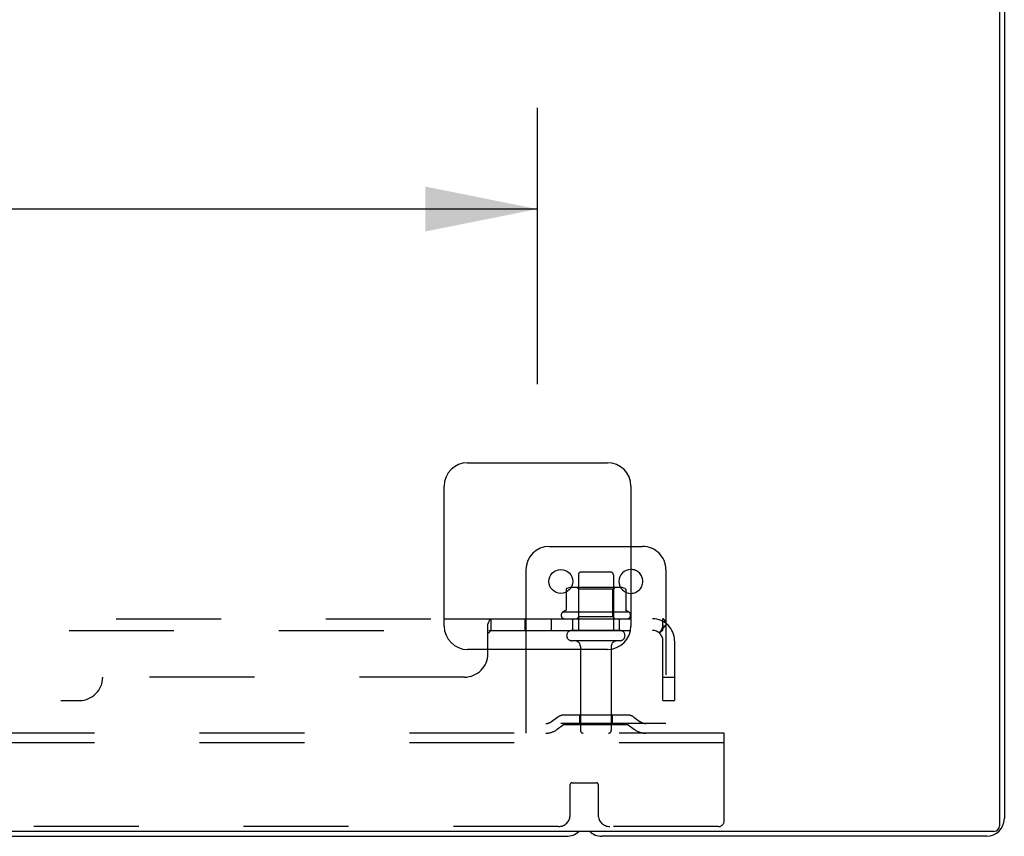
# Model space of a CAD drawing. Header units: inches. Extents: x 0 to 204, y 0 to 132.
# Tile 55 of 118: x 40 to 50, y 101 to 110. Entities that reach past the tile are written whole.
import ezdxf

# ---------------------------------------------------------------- set-up
doc = ezdxf.new("R2010")
doc.units = ezdxf.units.IN
doc.header["$LTSCALE"] = 11.243375
doc.header["$MEASUREMENT"] = 0
doc.linetypes.add('HIDDEN', pattern=[0.2, 0.1, -0.1])
doc.layers.get('0').update_dxf_attribs({"linetype": 'CONTINUOUS'})
for name, color, linetype in [('DEFAULT_2', 8, 'HIDDEN'), ('DIMENSIONS', 7, 'CONTINUOUS'), ('SUBPANEL', 7, 'CONTINUOUS')]:
    doc.layers.add(name, color=color, linetype=linetype)
doc.styles.get("Standard").update_dxf_attribs({"font": 'arial.ttf'})
doc.dimstyles.new('DIMSTYLE_1', dxfattribs={"dimtxt": 0.901875, "dimasz": 1.2025, "dimexe": 0.09, "dimexo": 0.07, "dimgap": 0.0375, "dimtad": 0, "dimtih": 1, "dimtoh": 1, "dimzin": 4, "dimdsep": 46, "dimtxsty": 'Standard', "dimblk": '_FILLED', "dimblk1": '_FILLED', "dimblk2": '_FILLED', "dimcen": 0.09, "dimadec": 3, "dimazin": 1, "dimtfac": 1, "dimtdec": 3, "dimtofl": 0, "dimtmove": 0, "dimatfit": 3, "dimldrblk": '_FILLED', "dimfxl": 0, "dimtolj": 1, "dimtzin": 4, "dimarcsym": 0})

# ---------------------------------------------------------------- blocks, each defined once
blk = doc.blocks.new('_FILLED')
at = {"color": 0, "linetype": 'ByBlock'}
blk.add_solid([(0, 0), (-1, 0.2), (-1, -0.2)], dxfattribs=at)
blk = doc.blocks.new('*D12')
at = {"layer": 'DIMENSIONS', "color": 2, "linetype": 'Continuous'}
for p, q in [((15.19, 105.799), (15.19, 108.756)), ((45.44, 105.799), (45.44, 108.756)), ((15.19, 107.674), (28.288, 107.674)), ((45.44, 107.674), (32.341, 107.674))]:
    blk.add_line(p, q, dxfattribs=at)
at = {"layer": 'DIMENSIONS', "color": 2, "linetype": 'Continuous', "xscale": 1.2025, "yscale": 1.2025, "zscale": 1.2025, "rotation": 180}
blk.add_blockref('_FILLED', (15.19, 107.674), dxfattribs=at)
at = {"layer": 'DIMENSIONS', "color": 2, "linetype": 'Continuous', "xscale": 1.2025, "yscale": 1.2025, "zscale": 1.2025}
blk.add_blockref('_FILLED', (45.44, 107.674), dxfattribs=at)
at = {"layer": 'DIMENSIONS', "color": 2, "linetype": 'Continuous', "insert": (30.315, 108.125), "char_height": 0.9019, "width": 3.15153, "attachment_point": 2, "line_spacing_factor": 0.9}
blk.add_mtext('30.25', dxfattribs=at)

msp = doc.modelspace()

# ---------------------------------------------------------------- linework, layer by layer
at = {"color": 3, "linetype": 'Continuous'}
for p, q in [((50.388, 118.958), (50.388, 101.07)), ((50.44, 118.854), (50.44, 101.147)), ((44.69, 104.958), (46.19, 104.958)), ((44.44, 103.208), (44.44, 104.708)), ((46.44, 104.708), (46.44, 103.208)), ((46.19, 102.958), (44.69, 102.958)), ((50.328, 101.01), (10.302, 101.01)), ((50.251, 100.958), (46.129, 100.958))]:
    msp.add_line(p, q, dxfattribs=at)
at = {"color": 7, "linetype": 'Continuous'}
for p, q in [((45.565, 104.062), (46.44, 104.062)), ((45.315, 103.812), (45.315, 102.958)), ((45.746, 103.603), (45.746, 103.601)), ((45.746, 103.601), (45.746, 103.572)), ((46.384, 103.601), (46.384, 103.572)), ((14.879, 100.958), (45.751, 100.958))]:
    msp.add_line(p, q, dxfattribs=at)
for points in [[(45.752, 103.611), (45.75, 103.61), (45.749, 103.609), (45.748, 103.608), (45.747, 103.606), (45.746, 103.604), (45.746, 103.603)], [(46.378, 103.611), (46.379, 103.61), (46.38, 103.609), (46.382, 103.608), (46.382, 103.606), (46.383, 103.604), (46.384, 103.603), (46.384, 103.601)]]:
    msp.add_lwpolyline(points, dxfattribs=at)
msp.add_circle((45.69, 103.687), 0.128, dxfattribs=at)
at = {"color": 3, "linetype": 'Continuous'}
for centre, radius, start, end in [((44.69, 104.708), 0.25, 90, 180), ((46.19, 104.708), 0.25, 0, 90), ((44.69, 103.208), 0.25, 180, 270), ((46.19, 103.208), 0.25, 270, 360), ((50.251, 101.147), 0.189, 270, 360), ((50.328, 101.07), 0.06, 270, 360), ((46.129, 101.147), 0.189, 226.487, 270)]:
    msp.add_arc(centre, radius, start, end, dxfattribs=at)
at = {"color": 7, "linetype": 'Continuous'}
for centre, radius, start, end in [((45.565, 103.812), 0.25, 90, 180), ((46.44, 103.687), 0.128, 90, 270), ((45.809, 103.482), 0.141, 93.6175, 113.95), ((46.32, 103.482), 0.141, 66.05, 86.3825), ((45.751, 101.147), 0.189, 270, 313.4203)]:
    msp.add_arc(centre, radius, start, end, dxfattribs=at)
at = {"layer": 'DEFAULT_2', "color": 8, "linetype": 'HIDDEN'}
for p, q in [((46.44, 104.062), (46.565, 104.062)), ((46.222, 103.787), (45.907, 103.787)), ((46.815, 103.812), (46.815, 102.062)), ((45.877, 103.757), (45.877, 103.162)), ((46.252, 103.757), (46.252, 103.162)), ((45.746, 103.572), (45.746, 103.383)), ((46.32, 103.623), (45.809, 103.623)), ((45.881, 103.603), (45.861, 103.623)), ((46.248, 103.603), (45.881, 103.603)), ((45.881, 103.307), (45.881, 103.603)), ((46.248, 103.603), (46.268, 103.623)), ((46.248, 103.307), (46.248, 103.603)), ((46.384, 103.572), (46.384, 103.383)), ((46.421, 103.357), (45.709, 103.357)), ((45.731, 103.287), (46.399, 103.287)), ((45.881, 103.307), (45.861, 103.287)), ((46.248, 103.307), (45.881, 103.307)), ((46.248, 103.307), (46.268, 103.287)), ((46.322, 103.162), (45.807, 103.162)), ((46.322, 103.052), (45.807, 103.052)), ((45.315, 102.958), (45.315, 102.062)), ((45.9, 102.989), (45.9, 102.092)), ((46.23, 102.989), (46.23, 102.092)), ((45.658, 102.234), (45.59, 102.185)), ((46.405, 102.256), (45.724, 102.256)), ((45.89, 102.256), (45.89, 102.152)), ((46.24, 102.256), (46.24, 102.152)), ((46.472, 102.234), (46.54, 102.185)), ((46.815, 102.166), (45.315, 102.166)), ((45.718, 102.15), (45.65, 102.101)), ((46.405, 102.152), (45.724, 102.152)), ((46.411, 102.15), (46.479, 102.101)), ((47.44, 102.062), (13.19, 102.062)), ((47.44, 101.958), (47.44, 102.062)), ((47.44, 101.958), (13.19, 101.958)), ((47.44, 101.124), (47.44, 101.958)), ((45.79, 101.187), (45.79, 101.512)), ((45.81, 101.532), (46.07, 101.532)), ((46.09, 101.512), (46.09, 101.187)), ((45.665, 101.062), (14.965, 101.062)), ((47.377, 101.062), (46.215, 101.062))]:
    msp.add_line(p, q, dxfattribs=at)
for points in [[(45.746, 103.383), (45.746, 103.382), (45.746, 103.381), (45.745, 103.38), (45.745, 103.379), (45.745, 103.378), (45.744, 103.378), (45.744, 103.377), (45.743, 103.377), (45.743, 103.376), (45.743, 103.376), (45.742, 103.376), (45.742, 103.376), (45.742, 103.375), (45.742, 103.375), (45.741, 103.375), (45.741, 103.375), (45.741, 103.375), (45.741, 103.374)], [(46.389, 103.374), (46.389, 103.375), (46.388, 103.375), (46.388, 103.375), (46.388, 103.375), (46.388, 103.375), (46.387, 103.376), (46.387, 103.376), (46.387, 103.376), (46.386, 103.376), (46.386, 103.377), (46.386, 103.377), (46.385, 103.378), (46.385, 103.378), (46.385, 103.379), (46.384, 103.38), (46.384, 103.381), (46.384, 103.382), (46.384, 103.383)]]:
    msp.add_lwpolyline(points, dxfattribs=at)
for centre, radius, start, end in [((46.565, 103.812), 0.25, 0, 90), ((45.907, 103.757), 0.03, 90, 180), ((46.222, 103.757), 0.03, 0, 90), ((46.44, 103.687), 0.128, 270, 90), ((45.809, 103.482), 0.141, 90, 93.6175), ((46.32, 103.482), 0.141, 86.3825, 90), ((45.731, 103.325), 0.0384, 124.4497, 270), ((46.065, 102.757), 0.698, 117.6814, 120.6631), ((46.065, 102.757), 0.698, 59.3369, 62.3186), ((46.399, 103.325), 0.0384, 270, 55.5503), ((45.807, 103.107), 0.055, 90, 270), ((46.322, 103.107), 0.055, 270, 90), ((45.837, 102.989), 0.0625, 0, 90), ((46.292, 102.989), 0.0625, 90, 180), ((45.724, 102.142), 0.114, 90, 125.7539), ((46.405, 102.142), 0.114, 54.2461, 90), ((45.529, 102.27), 0.104, 270, 305.7539), ((45.529, 102.27), 0.208, 270, 305.7539), ((45.724, 102.142), 0.01, 90, 125.7539), ((45.93, 102.092), 0.03, 180, 270), ((46.2, 102.092), 0.03, 270, 360), ((46.405, 102.142), 0.01, 54.2461, 90), ((46.601, 102.27), 0.208, 234.2461, 270), ((46.601, 102.27), 0.104, 234.2461, 270), ((45.81, 101.512), 0.02, 90, 180), ((46.07, 101.512), 0.02, 0, 90), ((45.665, 101.187), 0.125, 270, 360), ((46.215, 101.187), 0.125, 180, 270), ((47.377, 101.124), 0.0625, 270, 360)]:
    msp.add_arc(centre, radius, start, end, dxfattribs=at)
at = {"layer": 'SUBPANEL', "color": 8, "linetype": 'HIDDEN'}
for p, q in [((16.19, 103.287), (44.44, 103.287)), ((44.932, 103.279), (44.934, 103.281)), ((45.305, 103.287), (45.305, 103.162)), ((45.315, 103.287), (46.783, 103.287)), ((45.586, 103.287), (45.586, 103.162)), ((45.815, 103.287), (45.815, 103.162)), ((46.315, 103.287), (46.315, 103.162)), ((46.783, 103.162), (46.783, 103.287)), ((15.686, 103.162), (44.944, 103.162)), ((44.939, 103.161), (44.941, 103.161)), ((45.315, 103.162), (46.783, 103.162)), ((46.822, 103.233), (46.743, 103.136)), ((44.914, 103.136), (44.915, 103.136)), ((46.783, 102.412), (46.783, 103.05)), ((46.908, 103.05), (46.908, 102.412)), ((44.908, 102.912), (44.908, 102.958)), ((44.658, 102.662), (40.783, 102.662)), ((46.783, 102.662), (46.908, 102.662)), ((20.096, 102.412), (40.533, 102.412)), ((46.783, 102.412), (46.908, 102.412))]:
    msp.add_line(p, q, dxfattribs=at)
at = {"layer": 'SUBPANEL', "color": 3, "linetype": 'Continuous'}
for p, q in [((44.44, 103.287), (45.315, 103.287)), ((44.908, 102.958), (44.908, 103.233))]:
    msp.add_line(p, q, dxfattribs=at)
at = {"layer": 'SUBPANEL', "color": 7, "linetype": 'Continuous'}
for q in [(44.944, 103.287), (45.315, 103.162)]:
    msp.add_line((44.944, 103.162), q, dxfattribs=at)
at = {"layer": 'SUBPANEL', "color": 3, "linetype": 'Continuous'}
for points in [[(44.908, 103.233), (44.91, 103.235), (44.912, 103.237), (44.913, 103.24), (44.915, 103.243), (44.916, 103.246), (44.918, 103.25), (44.919, 103.253)], [(44.919, 103.253), (44.922, 103.261), (44.924, 103.264), (44.925, 103.268), (44.927, 103.271), (44.929, 103.274), (44.93, 103.276), (44.932, 103.279), (44.934, 103.281), (44.936, 103.283), (44.938, 103.285), (44.939, 103.286), (44.941, 103.286), (44.942, 103.287), (44.944, 103.287)]]:
    msp.add_lwpolyline(points, dxfattribs=at)
at = {"layer": 'SUBPANEL', "color": 8, "linetype": 'HIDDEN'}
for points in [[(44.936, 103.283), (44.938, 103.285), (44.939, 103.286)], [(44.941, 103.286), (44.942, 103.287), (44.944, 103.287)], [(46.804, 103.264), (46.802, 103.268), (46.801, 103.271), (46.799, 103.274), (46.798, 103.276), (46.796, 103.279), (46.794, 103.281), (46.792, 103.283), (46.79, 103.285), (46.788, 103.286), (46.787, 103.286), (46.785, 103.287), (46.783, 103.287)], [(46.822, 103.233), (46.82, 103.235), (46.818, 103.237), (46.816, 103.24), (46.814, 103.243), (46.812, 103.246), (46.81, 103.25), (46.808, 103.253), (46.807, 103.257), (46.804, 103.264)], [(44.937, 103.158), (44.938, 103.16), (44.939, 103.161)], [(44.941, 103.161), (44.942, 103.162), (44.944, 103.162)], [(46.743, 103.136), (46.743, 103.136), (46.744, 103.136), (46.745, 103.136), (46.746, 103.136), (46.747, 103.136), (46.748, 103.137), (46.749, 103.138), (46.751, 103.139), (46.753, 103.141), (46.754, 103.142), (46.756, 103.144), (46.76, 103.147)], [(46.784, 103.221), (46.784, 103.221), (46.784, 103.222), (46.784, 103.221), (46.784, 103.221), (46.783, 103.221), (46.783, 103.221), (46.783, 103.22), (46.783, 103.22), (46.783, 103.219), (46.783, 103.218), (46.783, 103.218), (46.783, 103.217), (46.783, 103.217), (46.783, 103.216), (46.783, 103.215), (46.782, 103.215), (46.782, 103.214), (46.782, 103.213), (46.782, 103.212), (46.782, 103.212), (46.782, 103.211), (46.782, 103.21), (46.781, 103.209), (46.781, 103.209), (46.781, 103.208), (46.781, 103.207), (46.781, 103.206), (46.78, 103.206), (46.78, 103.205), (46.78, 103.204), (46.78, 103.203), (46.779, 103.202), (46.779, 103.202), (46.779, 103.201), (46.779, 103.2), (46.779, 103.199), (46.778, 103.198), (46.778, 103.197), (46.778, 103.196), (46.777, 103.196), (46.777, 103.195), (46.777, 103.194), (46.776, 103.193), (46.776, 103.192), (46.776, 103.191), (46.776, 103.19), (46.775, 103.189), (46.775, 103.188), (46.774, 103.187), (46.774, 103.186), (46.774, 103.185), (46.773, 103.184), (46.773, 103.183), (46.772, 103.182), (46.772, 103.181), (46.772, 103.18), (46.771, 103.179), (46.771, 103.178), (46.77, 103.177), (46.77, 103.176), (46.77, 103.175), (46.769, 103.174), (46.769, 103.173), (46.768, 103.173), (46.768, 103.172), (46.768, 103.171), (46.767, 103.17), (46.767, 103.169), (46.767, 103.169), (46.766, 103.168), (46.766, 103.167), (46.765, 103.166), (46.765, 103.166), (46.765, 103.165), (46.764, 103.164), (46.764, 103.163), (46.763, 103.163), (46.763, 103.162), (46.763, 103.162), (46.762, 103.161), (46.762, 103.16), (46.762, 103.16), (46.761, 103.159), (46.761, 103.159), (46.761, 103.158), (46.761, 103.158), (46.76, 103.158), (46.76, 103.158)], [(46.76, 103.147), (46.762, 103.149), (46.764, 103.151), (46.766, 103.153), (46.769, 103.155), (46.771, 103.157), (46.773, 103.158), (46.776, 103.16), (46.778, 103.161), (46.78, 103.161), (46.782, 103.162), (46.783, 103.162)], [(46.76, 103.158), (46.76, 103.158), (46.76, 103.158), (46.761, 103.158), (46.761, 103.158), (46.761, 103.158), (46.761, 103.159), (46.761, 103.159), (46.762, 103.159), (46.762, 103.16), (46.762, 103.16), (46.763, 103.161), (46.763, 103.161)], [(46.783, 103.219), (46.783, 103.219), (46.783, 103.22), (46.783, 103.22), (46.783, 103.221), (46.784, 103.221), (46.784, 103.221), (46.784, 103.221)], [(44.908, 103.136), (44.91, 103.136), (44.912, 103.136)], [(44.918, 103.137), (44.92, 103.138), (44.921, 103.139), (44.923, 103.141), (44.924, 103.142)]]:
    msp.add_lwpolyline(points, dxfattribs=at)
at = {"layer": 'SUBPANEL', "color": 7, "linetype": 'Continuous'}
for points in [[(44.908, 103.136), (44.91, 103.136), (44.912, 103.136), (44.914, 103.136), (44.915, 103.136), (44.917, 103.136), (44.918, 103.137), (44.92, 103.138), (44.921, 103.139), (44.923, 103.141), (44.924, 103.142), (44.926, 103.144), (44.927, 103.145), (44.928, 103.147), (44.931, 103.151)], [(44.931, 103.151), (44.932, 103.153), (44.934, 103.155), (44.935, 103.157), (44.937, 103.158), (44.938, 103.16), (44.939, 103.161), (44.941, 103.161), (44.942, 103.162), (44.944, 103.162)]]:
    msp.add_lwpolyline(points, dxfattribs=at)
at = {"layer": 'SUBPANEL', "color": 8, "linetype": 'HIDDEN'}
for centre, radius, start, end in [((46.671, 103.05), 0.237, 0, 90), ((46.671, 103.05), 0.112, 0, 90), ((44.658, 102.912), 0.25, 270, 360), ((40.533, 102.662), 0.25, 270, 360)]:
    msp.add_arc(centre, radius, start, end, dxfattribs=at)

# ---------------------------------------------------------------- dimensions: what is measured, and where the dimension line sits
at = {"layer": 'DIMENSIONS', "color": 2, "linetype": 'Continuous'}
dim = msp.add_linear_dim(base=(45.44, 107.674), p1=(15.19, 105.729), p2=(45.44, 105.729), dimstyle='DIMSTYLE_1', dxfattribs=at)
dim.commit()
dim.dimension.update_dxf_attribs({"geometry": '*D12', "text_midpoint": (30.316, 107.669), "dimtype": 160})

doc.saveas('drawing.dxf')
